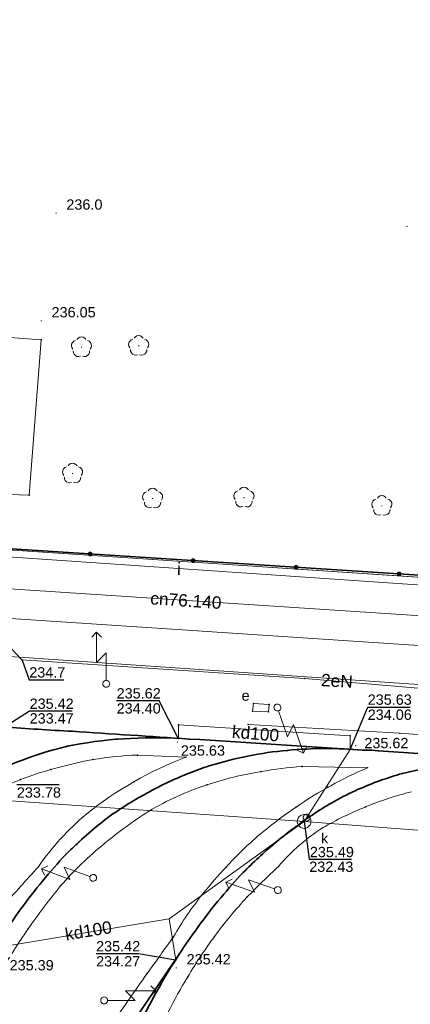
# Model space of a CAD drawing. Header units: metres. Extents: x 6603648 to 6604252, y 5739748 to 5740166.
# Tile 63 of 98: x 6603861 to 6603889, y 5740089 to 5740161. Entities that reach past the tile are written whole.
import ezdxf
from ezdxf.enums import TextEntityAlignment as Align

# ---------------------------------------------------------------- set-up
doc = ezdxf.new("R2010")
doc.units = ezdxf.units.M
doc.layers.get('0').update_dxf_attribs({"color": 252, "linetype": 'CONTINUOUS'})
for name, color, linetype, lineweight in [('GEPPGD', 252, 'CONTINUOUS', 18), ('GESDZI', 252, 'CONTINUOUS', 18), ('GESUZY', 252, 'CONTINUOUS', 18), ('GSLKOG', 252, 'CONTINUOUS', 35), ('GSLKOU', 252, 'CONTINUOUS', 18), ('GSLTTR', 252, 'CONTINUOUS', 35), ('GSPPRB', 252, 'CONTINUOUS', 18), ('GSPRDL', 252, 'CONTINUOUS', 18), ('GSPWPN', 252, 'CONTINUOUS', 13), ('GSPWPN_O', 252, 'CONTINUOUS', 13), ('GSPWPS', 252, 'CONTINUOUS', 13), ('GSPWPS_O', 252, 'CONTINUOUS', 13), ('GSSIIN', 252, 'CONTINUOUS', 18), ('GULCNP', 252, 'CONTINUOUS', 18), ('GULCNP_O', 252, 'CONTINUOUS', 18), ('GULENN', 252, 'CONTINUOUS', 18), ('GULENN_O', 252, 'CONTINUOUS', 18), ('GULIPR', 252, 'CONTINUOUS', 18), ('GULIPR_O', 252, 'CONTINUOUS', 18), ('GULKDP', 252, 'CONTINUOUS', 18), ('GULKDP_O', 252, 'CONTINUOUS', 18), ('GULWOP', 252, 'CONTINUOUS', 18), ('GUPISL', 252, 'CONTINUOUS', 18), ('GUPKSD', 252, 'CONTINUOUS', 18), ('GUPKWZ', 252, 'CONTINUOUS', 18), ('GUPKWZ_O', 252, 'CONTINUOUS', 18), ('GUSESE', 252, 'CONTINUOUS', 18), ('GUSESE_O', 252, 'CONTINUOUS', 18)]:
    doc.layers.add(name, color=color, linetype=linetype, lineweight=lineweight)
for name, color, linetype in [('GUPESH', 252, 'CONTINUOUS'), ('GUPESH_O', 252, 'CONTINUOUS'), ('GUPKSH', 252, 'CONTINUOUS'), ('GUPKSH_O', 252, 'CONTINUOUS')]:
    doc.layers.add(name, color=color, linetype=linetype)
doc.styles.add('Arial', font='arial.ttf')

# ---------------------------------------------------------------- blocks, each defined once
blk = doc.blocks.new('GSPPRB0')
blk.add_lwpolyline([(-0.007955, 0.0225), (0.007955, 0.0225), (0.0225, 0.007955), (0.0225, -0.007955), (0.007955, -0.0225), (-0.007955, -0.0225), (-0.0225, -0.007955), (-0.0225, 0.007955)], close=True)
blk = doc.blocks.new('GSPWPS1')
blk.add_hatch(color=256).paths.add_polyline_path([(0, 0.045), (-0.011647, 0.043467), (-0.0225, 0.038971), (-0.03182, 0.03182), (-0.038971, 0.0225), (-0.043467, 0.011647), (-0.045, 0), (-0.043467, -0.011647), (-0.038971, -0.0225), (-0.03182, -0.03182), (-0.0225, -0.038971), (-0.011647, -0.043467), (0, -0.045), (0.011647, -0.043467), (0.0225, -0.038971), (0.03182, -0.03182), (0.038971, -0.0225), (0.043467, -0.011647), (0.045, 0), (0.043467, 0.011647), (0.038971, 0.0225), (0.03182, 0.03182), (0.0225, 0.038971), (0.011647, 0.043467)])
blk = doc.blocks.new('GUPISL1_5')
for points in [[(3.396745, 1.05234), (3.75, 0.7), (3.396745, 0.34766)], [(0.25, 0), (2.25, 0), (1.55, 0.7), (3.75, 0.7)]]:
    blk.add_lwpolyline(points)
blk.add_lwpolyline([(0.25, 0), (0.241481, -0.064705), (0.216506, -0.125), (0.176777, -0.176777), (0.125, -0.216506), (0.064705, -0.241481), (0, -0.25), (-0.064705, -0.241481), (-0.125, -0.216506), (-0.176777, -0.176777), (-0.216506, -0.125), (-0.241481, -0.064705), (-0.25, 0), (-0.241481, 0.064705), (-0.216506, 0.125), (-0.176777, 0.176777), (-0.125, 0.216506), (-0.064705, 0.241481), (0, 0.25), (0.064705, 0.241481), (0.125, 0.216506), (0.176777, 0.176777), (0.216506, 0.125), (0.241481, 0.064705)], close=True)
blk = doc.blocks.new('GUPKSD1_1')
blk.add_lwpolyline([(0.5, 0), (0.482963, -0.12941), (0.433013, -0.25), (0.353553, -0.353553), (0.25, -0.433013), (0.12941, -0.482963), (0, -0.5), (-0.12941, -0.482963), (-0.25, -0.433013), (-0.353553, -0.353553), (-0.433013, -0.25), (-0.482963, -0.12941), (-0.5, 0), (-0.482963, 0.12941), (-0.433013, 0.25), (-0.353553, 0.353553), (-0.25, 0.433013), (-0.12941, 0.482963), (0, 0.5), (0.12941, 0.482963), (0.25, 0.433013), (0.353553, 0.353553), (0.433013, 0.25), (0.482963, 0.12941)], close=True)
blk = doc.blocks.new('GSPRDL1')
blk.add_hatch(color=256).paths.add_polyline_path([(-0.045, 0), (-0.042798, -0.013906), (-0.036406, -0.02645), (-0.02645, -0.036406), (-0.013906, -0.042798), (0, -0.045), (0.013906, -0.042798), (0.02645, -0.036406), (0.036406, -0.02645), (0.042798, -0.013906), (0.045, 0), (0.042798, 0.013906), (0.036406, 0.02645), (0.02645, 0.036406), (0.013906, 0.042798), (0, 0.045), (-0.013906, 0.042798), (-0.02645, 0.036406), (-0.036406, 0.02645), (-0.042798, 0.013906)])
for points in [[(-0.134326, 0.635969), (-0.024001, 0.70458), (0.103115, 0.731429), (0.231763, 0.713292), (0.346501, 0.652348), (0.433559, 0.55591), (0.482485, 0.435555)], [(-0.646351, 0.068773), (-0.677512, 0.194901), (-0.663766, 0.324092), (-0.606763, 0.440839), (-0.513345, 0.531129), (-0.394725, 0.584125), (-0.265141, 0.593465)], [(0.563333, 0.324277), (0.662679, 0.240553), (0.727494, 0.127956), (0.75, 0), (0.727494, -0.127956), (0.662679, -0.240553), (0.563333, -0.324277)], [(-0.265141, -0.593465), (-0.394725, -0.584125), (-0.513345, -0.531129), (-0.606763, -0.440839), (-0.663766, -0.324092), (-0.677512, -0.194901), (-0.646351, -0.068773)], [(0.482485, -0.435555), (0.433559, -0.55591), (0.346501, -0.652348), (0.231763, -0.713292), (0.103115, -0.731429), (-0.024001, -0.70458), (-0.134326, -0.635969)]]:
    blk.add_lwpolyline(points)
blk = doc.blocks.new('GSPWPN1')
blk.add_hatch(color=256).paths.add_polyline_path([(0, 0.045), (-0.011647, 0.043467), (-0.0225, 0.038971), (-0.03182, 0.03182), (-0.038971, 0.0225), (-0.043467, 0.011647), (-0.045, 0), (-0.043467, -0.011647), (-0.038971, -0.0225), (-0.03182, -0.03182), (-0.0225, -0.038971), (-0.011647, -0.043467), (0, -0.045), (0.011647, -0.043467), (0.0225, -0.038971), (0.03182, -0.03182), (0.038971, -0.0225), (0.043467, -0.011647), (0.045, 0), (0.043467, 0.011647), (0.038971, 0.0225), (0.03182, 0.03182), (0.0225, 0.038971), (0.011647, 0.043467)])
blk = doc.blocks.new('GEPPGD1_2')
blk.add_hatch(color=256).paths.add_polyline_path([(-0.045, 0), (-0.042798, -0.013906), (-0.036406, -0.02645), (-0.02645, -0.036406), (-0.013906, -0.042798), (0, -0.045), (0.013906, -0.042798), (0.02645, -0.036406), (0.036406, -0.02645), (0.042798, -0.013906), (0.045, 0), (0.042798, 0.013906), (0.036406, 0.02645), (0.02645, 0.036406), (0.013906, 0.042798), (0, 0.045), (-0.013906, 0.042798), (-0.02645, 0.036406), (-0.036406, 0.02645), (-0.042798, 0.013906)])
blk = doc.blocks.new('GUPKSH1')
blk.add_hatch(color=256).paths.add_polyline_path([(0, 0.045), (-0.011647, 0.043467), (-0.0225, 0.038971), (-0.03182, 0.03182), (-0.038971, 0.0225), (-0.043467, 0.011647), (-0.045, 0), (-0.043467, -0.011647), (-0.038971, -0.0225), (-0.03182, -0.03182), (-0.0225, -0.038971), (-0.011647, -0.043467), (0, -0.045), (0.011647, -0.043467), (0.0225, -0.038971), (0.03182, -0.03182), (0.038971, -0.0225), (0.043467, -0.011647), (0.045, 0), (0.043467, 0.011647), (0.038971, 0.0225), (0.03182, 0.03182), (0.0225, 0.038971), (0.011647, 0.043467)])
blk = doc.blocks.new('GUPKWZ1_1')
blk.add_lwpolyline([(0.25, 0), (0.241481, -0.064705), (0.216506, -0.125), (0.176777, -0.176777), (0.125, -0.216506), (0.064705, -0.241481), (0, -0.25), (-0.064705, -0.241481), (-0.125, -0.216506), (-0.176777, -0.176777), (-0.216506, -0.125), (-0.241481, -0.064705), (-0.25, 0), (-0.241481, 0.064705), (-0.216506, 0.125), (-0.176777, 0.176777), (-0.125, 0.216506), (-0.064705, 0.241481), (0, 0.25), (0.064705, 0.241481), (0.125, 0.216506), (0.176777, 0.176777), (0.216506, 0.125), (0.241481, 0.064705)], close=True)
blk = doc.blocks.new('GUPESH1')
blk.add_hatch(color=256).paths.add_polyline_path([(0, 0.045), (-0.011647, 0.043467), (-0.0225, 0.038971), (-0.03182, 0.03182), (-0.038971, 0.0225), (-0.043467, 0.011647), (-0.045, 0), (-0.043467, -0.011647), (-0.038971, -0.0225), (-0.03182, -0.03182), (-0.0225, -0.038971), (-0.011647, -0.043467), (0, -0.045), (0.011647, -0.043467), (0.0225, -0.038971), (0.03182, -0.03182), (0.038971, -0.0225), (0.043467, -0.011647), (0.045, 0), (0.043467, 0.011647), (0.038971, 0.0225), (0.03182, 0.03182), (0.0225, 0.038971), (0.011647, 0.043467)])
blk = doc.blocks.new('GSLKOG2')
blk.add_hatch(color=256).paths.add_polyline_path([(0, 0.175), (-0.045293, 0.169037), (-0.0875, 0.151554), (-0.123744, 0.123744), (-0.151554, 0.0875), (-0.169037, 0.045293), (-0.175, 0), (-0.169037, -0.045293), (-0.151554, -0.0875), (-0.123744, -0.123744), (-0.0875, -0.151554), (-0.045293, -0.169037), (0, -0.175), (0.045293, -0.169037), (0.0875, -0.151554), (0.123744, -0.123744), (0.151554, -0.0875), (0.169037, -0.045293), (0.175, 0), (0.169037, 0.045293), (0.151554, 0.0875), (0.123744, 0.123744), (0.0875, 0.151554), (0.045293, 0.169037)])

msp = doc.modelspace()

# ---------------------------------------------------------------- linework, layer by layer
at = {"layer": 'GESDZI'}
for p, q in [((6603812.44, 5740125.15), (6603870.28, 5740121.29)), ((6603870.28, 5740121.29), (6603907.39, 5740118.81))]:
    msp.add_line(p, q, dxfattribs=at)
msp.add_lwpolyline([(6603967.36, 5740144.898), (6603974.25, 5740114.35), (6603945.5, 5740116.26), (6603907.39, 5740118.81), (6603870.28, 5740121.29), (6603812.44, 5740125.15), (6603802.42, 5740125.83), (6603751.71, 5740129.25), (6603733.38, 5740130.47), (6603718.41, 5740131.44), (6603715.21, 5740131.65), (6603705.45, 5740125.02), (6603703.24, 5740124.01), (6603702.62, 5740123.39), (6603701.36, 5740122.17), (6603704.324, 5740160.549)], dxfattribs=at)
at = {"layer": 'GESUZY'}
for points in [[(6603967.36, 5740144.898), (6603974.25, 5740114.35), (6603945.5, 5740116.26), (6603907.39, 5740118.81), (6603870.28, 5740121.29), (6603812.44, 5740125.15), (6603802.42, 5740125.83), (6603751.71, 5740129.25), (6603752.5, 5740141.56), (6603703.109, 5740144.81), (6603704.324, 5740160.549)], [(6603701.42, 5739966.51), (6603692.92, 5740008.31), (6603701.36, 5740122.17), (6603702.62, 5740123.39), (6603703.24, 5740124.01), (6603705.45, 5740125.02), (6603715.21, 5740131.65), (6603718.41, 5740131.44), (6603733.38, 5740130.47), (6603751.71, 5740129.25), (6603802.42, 5740125.83), (6603812.44, 5740125.15), (6603870.28, 5740121.29), (6603907.39, 5740118.81), (6603945.5, 5740116.26), (6603974.25, 5740114.35), (6604018.05, 5740111.43), (6604045.72, 5740109.58), (6604090.22, 5740106.61)]]:
    msp.add_lwpolyline(points, dxfattribs=at)
at = {"layer": 'GSLKOG'}
msp.add_lwpolyline([(6603812.465, 5740125.198), (6603839.367, 5740123.387), (6603974.4, 5740114.67)], dxfattribs=at)
at = {"layer": 'GSLKOU'}
for points in [[(6603877.208, 5740109.282), (6603888.224, 5740108.643)], [(6603908.799, 5740107.095), (6603888.224, 5740108.643)]]:
    msp.add_lwpolyline(points, dxfattribs=at)
for points in [[(6603865.937, 5740106.736, 0.025186), (6603862.851, 5740106.004)], [(6603865.446, 5740102.775, -0.07805), (6603872.675, 5740106.901)], [(6603872.675, 5740106.901), (6603869.151, 5740107.06, 0.033388), (6603865.937, 5740106.736)], [(6603862.851, 5740106.004, 0.027035), (6603860.665, 5740105.28)], [(6603878.147, 5740105.86, 0.043544), (6603874.196, 5740104.891)], [(6603885.873, 5740106.145), (6603881.12, 5740106.23, 0.024784), (6603878.147, 5740105.86)], [(6603880.689, 5740103.281, -0.047371), (6603885.873, 5740106.145)], [(6603860.665, 5740105.28, 0.039433), (6603857.416, 5740103.675)], [(6603874.196, 5740104.891, 0.054478), (6603869.983, 5740102.976)], [(6603885.73, 5740103.292, -0.035357), (6603889.079, 5740104.399)], [(6603861.952, 5740098.934, -0.065602), (6603865.446, 5740102.775)], [(6603869.983, 5740102.976, 0.033046), (6603866.75, 5740100.621)], [(6603877.833, 5740101.103, -0.027103), (6603880.689, 5740103.281)], [(6603882.61, 5740101.769, -0.033419), (6603885.73, 5740103.292)], [(6603879.406, 5740098.964, -0.073142), (6603882.61, 5740101.769)], [(6603866.75, 5740100.621, 0.041083), (6603863.571, 5740097.547)], [(6603875.606, 5740098.918, -0.02898), (6603877.833, 5740101.103)], [(6603859.369, 5740096.072, -0.00084), (6603861.952, 5740098.934)], [(6603873.895, 5740096.953, -0.017827), (6603875.606, 5740098.918)], [(6603877.11, 5740096.718, -0.011958), (6603879.406, 5740098.964)], [(6603863.571, 5740097.547, 0.019656), (6603861.193, 5740094.398)], [(6603871.767, 5740093.84, -0.034586), (6603873.895, 5740096.953)], [(6603874.757, 5740093.87, -0.028239), (6603877.11, 5740096.718)], [(6603861.193, 5740094.398, 0.037077), (6603857.16, 5740087.526)], [(6603869.86, 5740091.181, 0.00526), (6603871.767, 5740093.84)], [(6603872.815, 5740090.941, -0.025678), (6603874.757, 5740093.87)], [(6603867.303, 5740087.479, -0.00518), (6603869.86, 5740091.181)], [(6603871.377, 5740088.361, -0.017481), (6603872.815, 5740090.941)]]:
    msp.add_lwpolyline(points, format="xyb", dxfattribs=at)
at = {"layer": 'GSLTTR'}
for points in [[(6603898.63, 5740106.56), (6603886.67, 5740107.38), (6603886.17, 5740107.41), (6603885.54, 5740107.42), (6603873.68, 5740108.19), (6603872.92, 5740108.22, 0.00088), (6603864.42, 5740108.79, -0.005852), (6603859.44, 5740109.11, 0.011442), (6603858.42, 5740109.19, -0.004679), (6603854.42, 5740109.37, 0.01063), (6603853.44, 5740109.4, 0.023542), (6603849.39, 5740109.08, 0.014117), (6603848.38, 5740108.94, 0.025914), (6603844.42, 5740107.8, 0.014042), (6603843.5, 5740107.47, 0.03162), (6603839.9, 5740105.55, 0.012611), (6603839.04, 5740105, 0.025038), (6603835.91, 5740102.39, 0.061522), (6603832.61, 5740098.59), (6603831.98, 5740097.77), (6603829.72, 5740094.41), (6603828.9, 5740093.22), (6603826.64, 5740089.81), (6603823.85, 5740085.64)], [(6603822.85, 5740049.26), (6603824.64, 5740051.94), (6603831.67, 5740062.39), (6603833.08, 5740064.67, 0.022979), (6603835.58, 5740069.38, 0.002556), (6603837.71, 5740074.5, -0.001097), (6603842.46, 5740086.27), (6603844.48, 5740090.56), (6603846.84, 5740094.55), (6603847.2, 5740095.11, -0.024294), (6603849.67, 5740098.47, -0.019913), (6603851.01, 5740100.04, -0.025914), (6603853.24, 5740102.18, -0.020568), (6603854.84, 5740103.47, -0.034496), (6603857.5, 5740105.19, -0.020002), (6603859.38, 5740106.12, -0.028933), (6603862.24, 5740107.2, -0.026836), (6603864.46, 5740107.79, -0.064595), (6603872.92, 5740108.22)], [(6603885.54, 5740107.42, 0.046882), (6603880.06, 5740107.4, 0.0559), (6603874.38, 5740106.27, 0.023051), (6603872.85, 5740105.73, 0.001589), (6603872.68, 5740105.66, 0.030376), (6603869.44, 5740104.07, 0.017979), (6603867.99, 5740103.19, 0.024364), (6603866.39, 5740102.04, 0.011452), (6603864.92, 5740100.75, 0.013215), (6603863.96, 5740099.84, 0.027866), (6603860.67, 5740095.87, 0.010979), (6603859.29, 5740093.83, 0.021165), (6603856.96, 5740089.87, 0.00856), (6603854.83, 5740085.39, -0.002242), (6603846.88, 5740066.25), (6603845.12, 5740062.53), (6603842.97, 5740058.86), (6603839.62, 5740053.81), (6603834.13, 5740045.63), (6603832.32, 5740042.92)], [(6603841.3, 5740036.91), (6603842.98, 5740039.4), (6603847.41, 5740046.02), (6603855.65, 5740058.35, 0.046612), (6603868.03, 5740084.57, -0.047653), (6603872.19, 5740092.58, -0.012001), (6603873.52, 5740094.5, -0.0191), (6603875.23, 5740096.71, -0.020185), (6603876.84, 5740098.51, -0.02508), (6603879.11, 5740100.62, -0.015352), (6603880.66, 5740101.84, -0.037262), (6603883.46, 5740103.69, -0.022236), (6603885.21, 5740104.57, -0.035898), (6603888.42, 5740105.72, -0.082806), (6603898.63, 5740106.56)]]:
    msp.add_lwpolyline(points, format="xyb", dxfattribs=at)
msp.add_lwpolyline([(6603836.72, 5740039.97), (6603838.56, 5740042.65), (6603842.73, 5740048.78), (6603849.66, 5740059.04), (6603855.36, 5740067.57), (6603860.92, 5740075.83), (6603867.08, 5740085.03), (6603872.19, 5740092.58)], dxfattribs=at)
at = {"layer": 'GSSIIN'}
msp.add_lwpolyline([(6603861.29, 5740125.967), (6603845.756, 5740126.495), (6603846.642, 5740138.422), (6603862.15, 5740137.27)], close=True, dxfattribs=at)
at = {"layer": 'GULCNP'}
msp.add_lwpolyline([(6603825.72, 5740123.276), (6603832.006, 5740122.854), (6603831.665, 5740117.031), (6603837.975, 5740116.638), (6603838.424, 5740120.568), (6603895.338, 5740116.836), (6603895.913, 5740116.806)], dxfattribs=at)
at = {"layer": 'GULENN'}
for points in [[(6603803.77, 5740099.37), (6603816.62, 5740090.76), (6603817.24, 5740090.52), (6603823.62, 5740091.65), (6603831.37, 5740103.31), (6603836.28, 5740107.19), (6603837.95, 5740108.56), (6603839.16, 5740115.14), (6603839.56, 5740117.1), (6603846.63, 5740116.79), (6603848.33, 5740116.69), (6603859.16, 5740115.66), (6603860.75, 5740114), (6603881.31, 5740112.64), (6603898.67, 5740111.16)], [(6603810.946, 5740085.73), (6603811.799, 5740096.541), (6603813.346, 5740116.154), (6603813.988, 5740117.067), (6603857.361, 5740114.396), (6603890.659, 5740112.124), (6603895.753, 5740111.734), (6603899.945, 5740111.208), (6603904.668, 5740111.093), (6603930.574, 5740109.507), (6603934.213, 5740109.185), (6603954.933, 5740107.94), (6603974.098, 5740106.873), (6603975.544, 5740106.112), (6603975.875, 5740104.089)]]:
    msp.add_lwpolyline(points, dxfattribs=at)
at = {"layer": 'GULIPR'}
msp.add_lwpolyline([(6603968.619, 5740144.814), (6603975.25, 5740116.21), (6603975.36, 5740113.47), (6603975.12, 5740112.55), (6603973.98, 5740112.37), (6603950.48, 5740113.94), (6603946.84, 5740115.52), (6603849.45, 5740122.18), (6603848.6, 5740122), (6603848.27, 5740121.27), (6603845.59, 5740105.6), (6603845.42, 5740103.94), (6603844.83, 5740102.79), (6603829.34, 5740084.41), (6603811.06, 5740057.99), (6603764.25, 5739988.16), (6603763.98, 5739987.31), (6603764.04, 5739986.41), (6603764.26, 5739984.35), (6603764.21, 5739983.52), (6603763.9, 5739982.8), (6603750.78, 5739962.8)], dxfattribs=at)
at = {"layer": 'GULKDP'}
for points in [[(6603881.271, 5740102.232), (6603884.606, 5740107.47), (6603884.626, 5740108.471), (6603872.148, 5740109.251), (6603872.138, 5740108.24)], [(6603947.669, 5740090.1), (6603915.897, 5740098.102), (6603903.75, 5740100.512), (6603881.271, 5740102.232), (6603850.971, 5740104.375), (6603830.865, 5740105.848), (6603814.503, 5740080.605)], [(6603881.271, 5740102.232), (6603871.45, 5740095.154), (6603858.81, 5740093.05)], [(6603871.45, 5740095.154), (6603871.951, 5740092.154)]]:
    msp.add_lwpolyline(points, dxfattribs=at)
at = {"layer": 'GULWOP'}
msp.add_lwpolyline([(6603978.95, 5740109.49), (6603977.5, 5740109.7), (6603977.24, 5740109.7), (6603976.97, 5740109.64), (6603976.54, 5740109.7), (6603976.29, 5740109.7), (6603974.73, 5740109.89), (6603914.28, 5740113.485), (6603901.324, 5740114.257), (6603814.9, 5740119.98), (6603813.944, 5740120.047), (6603760.741, 5740122.81)], dxfattribs=at)
at = {"layer": 'GUPESH_O', "flags": 128}
msp.add_lwpolyline([(6603860.786, 5740113.966), (6603861.29, 5740112.53), (6603863.81, 5740112.53)], dxfattribs=at)
at = {"layer": 'GUPKSH_O', "flags": 128}
for points in [[(6603872.138, 5740108.24), (6603870.724, 5740111.003), (6603867.644, 5740111.003)], [(6603857.172, 5740107.646), (6603861.321, 5740110.279), (6603864.401, 5740110.279)], [(6603884.606, 5740107.47), (6603885.893, 5740110.546), (6603888.973, 5740110.546)], [(6603863.469, 5740104.888), (6603863.469, 5740104.888), (6603860.389, 5740104.888)], [(6603881.271, 5740102.232), (6603881.644, 5740099.488), (6603884.724, 5740099.488)], [(6603871.951, 5740092.154), (6603869.23, 5740092.609), (6603866.15, 5740092.609)]]:
    msp.add_lwpolyline(points, dxfattribs=at)
at = {"layer": 'GUSESE'}
msp.add_lwpolyline([(6603877.51, 5740110.26), (6603877.59, 5740110.81), (6603878.72, 5740110.73), (6603878.68, 5740110.21)], close=True, dxfattribs=at)

# ---------------------------------------------------------------- block references
at = {"layer": 'GEPPGD', "rotation": 90}
msp.add_blockref('GEPPGD1_2', (6603870.28, 5740121.29), dxfattribs=at)
at = {"layer": 'GSLKOG', "rotation": 356.3065486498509}
for p in [(6603865.719, 5740121.686), (6603865.719, 5740121.686), (6603873.204, 5740121.202), (6603873.204, 5740121.202), (6603880.688, 5740120.719), (6603880.688, 5740120.719), (6603888.173, 5740120.236), (6603888.173, 5740120.236)]:
    msp.add_blockref('GSLKOG2', p, dxfattribs=at)
at = {"layer": 'GSPPRB', "rotation": 90}
for p in [(6603862.15, 5740137.27), (6603861.29, 5740125.967), (6603860.75, 5740114), (6603881.31, 5740112.64), (6603877.59, 5740110.81), (6603878.72, 5740110.73), (6603877.51, 5740110.26), (6603878.68, 5740110.21), (6603872.148, 5740109.251), (6603877.208, 5740109.282), (6603864.42, 5740108.79), (6603888.224, 5740108.643), (6603864.46, 5740107.79), (6603867.65, 5740108.21), (6603872.92, 5740108.22), (6603873.68, 5740108.19), (6603884.626, 5740108.471), (6603862.24, 5740107.2), (6603869.151, 5740107.06), (6603880.06, 5740107.4), (6603885.54, 5740107.42), (6603886.17, 5740107.41), (6603886.67, 5740107.38), (6603865.937, 5740106.736), (6603872.675, 5740106.901), (6603862.851, 5740106.004), (6603872.68, 5740105.66), (6603872.85, 5740105.73), (6603874.38, 5740106.27), (6603878.147, 5740105.86), (6603881.12, 5740106.23), (6603885.873, 5740106.145), (6603888.42, 5740105.72), (6603860.665, 5740105.28), (6603868.89, 5740105.115), (6603874.196, 5740104.891), (6603883.001, 5740104.717), (6603885.21, 5740104.57), (6603869.44, 5740104.07), (6603883.46, 5740103.69), (6603865.446, 5740102.775), (6603867.99, 5740103.19), (6603869.983, 5740102.976), (6603880.689, 5740103.281), (6603885.73, 5740103.292), (6603866.39, 5740102.04), (6603880.66, 5740101.84), (6603882.61, 5740101.769), (6603864.92, 5740100.75), (6603866.75, 5740100.621), (6603877.833, 5740101.103), (6603879.11, 5740100.62), (6603863.96, 5740099.84), (6603861.952, 5740098.934), (6603875.606, 5740098.918), (6603876.84, 5740098.51), (6603879.406, 5740098.964), (6603863.571, 5740097.547), (6603861.29, 5740096.69), (6603873.895, 5740096.953), (6603875.23, 5740096.71), (6603877.11, 5740096.718), (6603860.67, 5740095.87), (6603861.193, 5740094.398), (6603873.52, 5740094.5), (6603871.767, 5740093.84), (6603874.757, 5740093.87), (6603872.19, 5740092.58), (6603869.86, 5740091.181), (6603872.815, 5740090.941)]:
    msp.add_blockref('GSPPRB0', p, dxfattribs=at)
at = {"layer": 'GSPRDL', "rotation": 90}
for p in [(6603865.085, 5740136.725), (6603869.244, 5740136.828), (6603864.439, 5740127.54), (6603870.257, 5740125.726), (6603876.897, 5740125.789), (6603886.922, 5740125.19)]:
    msp.add_blockref('GSPRDL1', p, dxfattribs=at)
at = {"layer": 'GSPWPN', "rotation": 90}
for p in [(6603863.24, 5740146.48), (6603888.75, 5740145.52)]:
    msp.add_blockref('GSPWPN1', p, dxfattribs=at)
at = {"layer": 'GSPWPS', "rotation": 90}
for p in [(6603862.164, 5740138.647), (6603872.063, 5740108.003), (6603885.015, 5740107.742), (6603871.981, 5740091.584)]:
    msp.add_blockref('GSPWPS1', p, dxfattribs=at)
at = {"layer": 'GUPESH', "rotation": 90}
msp.add_blockref('GUPESH1', (6603860.75, 5740114), dxfattribs=at)
at = {"layer": 'GUPISL'}
for p, rotation in [((6603866.89, 5740112.24), 90), ((6603879.329, 5740110.521), 289.2310073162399), ((6603865.94, 5740098.131), 159.4688878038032), ((6603879.361, 5740097.241), 160.7666237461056), ((6603866.739, 5740089.22), 359.9999974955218)]:
    msp.add_blockref('GUPISL1_5', p, dxfattribs=dict(at, rotation=rotation))
at = {"layer": 'GUPKSD', "rotation": 90}
msp.add_blockref('GUPKSD1_1', (6603881.271, 5740102.232), dxfattribs=at)
at = {"layer": 'GUPKSH', "rotation": 90}
for p in [(6603872.138, 5740108.24), (6603884.606, 5740107.47), (6603881.271, 5740102.232), (6603881.455, 5740102.516), (6603871.951, 5740092.154)]:
    msp.add_blockref('GUPKSH1', p, dxfattribs=at)
at = {"layer": 'GUPKWZ', "rotation": 90}
msp.add_blockref('GUPKWZ1_1', (6603881.455, 5740102.516), dxfattribs=at)

# ---------------------------------------------------------------- texts
at = {"layer": 'GSPWPN_O', "style": 'Arial'}
msp.add_text('236.0', height=0.75, rotation=360, dxfattribs=at).set_placement((6603863.99, 5740146.73))
at = {"layer": 'GSPWPS_O', "style": 'Arial'}
for s, p in [('236.05', (6603862.914, 5740138.897)), ('235.63', (6603872.313, 5740107.017)), ('235.62', (6603885.648, 5740107.56)), ('235.39', (6603859.865, 5740091.4)), ('235.42', (6603872.731, 5740091.834))]:
    msp.add_text(s, height=0.75, rotation=360, dxfattribs=at).set_placement(p)
at = {"layer": 'GULCNP_O', "style": 'Arial'}
msp.add_text('cn76.140', height=0.9, rotation=356.25108, dxfattribs=at).set_placement((6603872.65, 5740117.856), align=Align.CENTER)
at = {"layer": 'GULENN_O', "style": 'Arial'}
msp.add_text('2eN', height=0.9, rotation=356.77078, dxfattribs=at).set_placement((6603883.632, 5740112.017), align=Align.CENTER)
at = {"layer": 'GULIPR_O', "style": 'Arial'}
msp.add_text('i', height=0.9, rotation=357.96186, dxfattribs=at).set_placement((6603872.158, 5740120.159), align=Align.CENTER)
at = {"layer": 'GULKDP_O', "style": 'Arial'}
for rotation, p in [(355.27442, (6603877.705, 5740108.183)), (9.449, (6603865.664, 5740093.848))]:
    msp.add_text('kd100', height=0.9, rotation=rotation, dxfattribs=at).set_placement(p, align=Align.CENTER)
at = {"layer": 'GUPESH_O', "style": 'Arial'}
msp.add_text('234.7', height=0.75, rotation=360, dxfattribs=at).set_placement((6603861.29, 5740112.702))
at = {"layer": 'GUPKSH_O', "style": 'Arial'}
for s, p in [('235.62', (6603867.644, 5740111.176)), ('235.63', (6603885.893, 5740110.719)), ('235.42', (6603861.318, 5740110.423)), ('234.40', (6603867.644, 5740110.081)), ('233.47', (6603861.321, 5740109.357)), ('234.06', (6603885.893, 5740109.624)), ('233.78', (6603860.389, 5740103.966)), ('235.49', (6603881.687, 5740099.634)), ('232.43', (6603881.644, 5740098.566)), ('235.42', (6603866.15, 5740092.781)), ('234.27', (6603866.15, 5740091.686))]:
    msp.add_text(s, height=0.75, rotation=360, dxfattribs=at).set_placement(p)
at = {"layer": 'GUPKWZ_O', "style": 'Arial'}
msp.add_text('k', height=0.75, rotation=360, dxfattribs=at).set_placement((6603883.021, 5740100.631), align=Align.RIGHT)
at = {"layer": 'GUSESE_O', "style": 'Arial'}
msp.add_text('e', height=0.75, rotation=360, dxfattribs=at).set_placement((6603877.017, 5740111.015), align=Align.CENTER)

doc.saveas('drawing.dxf')
